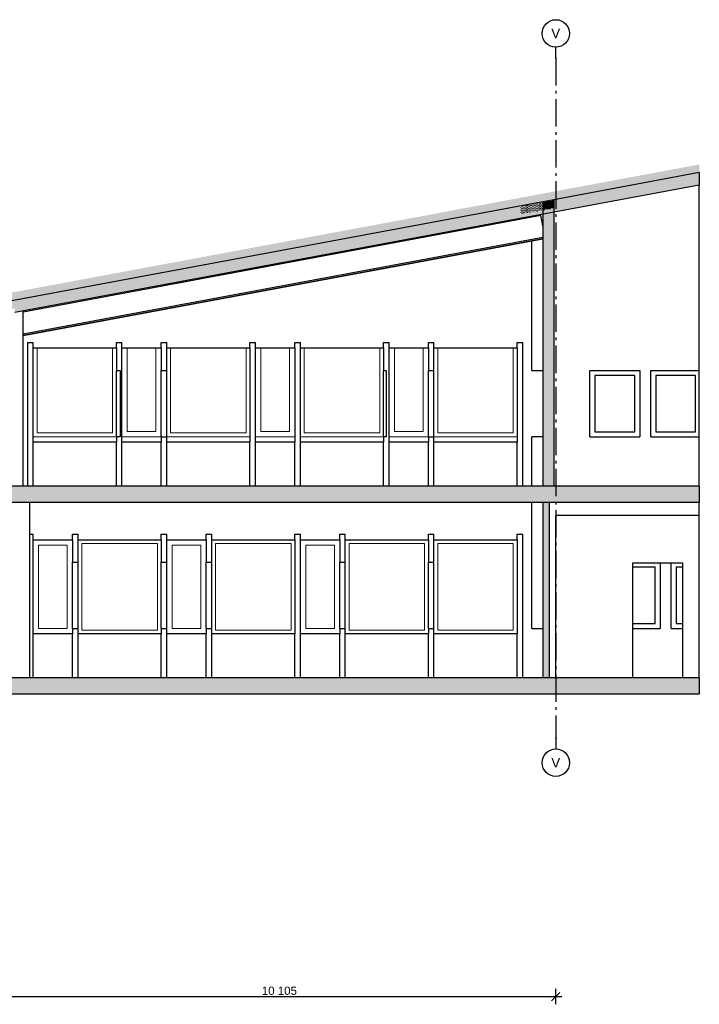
# Model space of a CAD drawing. Header units: millimetres. Extents: x -74465 to -41950, y -2141 to 15832.
# Tile 131 of 131: x -54362 to -41950, y -2141 to 15832. Entities that reach past the tile are written whole.
import ezdxf
from ezdxf.enums import TextEntityAlignment as Align

# ---------------------------------------------------------------- set-up
doc = ezdxf.new("R2010")
doc.units = ezdxf.units.MM
doc.header["$LTSCALE"] = 0.5
doc.header["$MEASUREMENT"] = 0
doc.linetypes.add('Akselinje', pattern=[1500, 1000, -200, 100, -200])
doc.linetypes.add('PLINE', pattern=[0])
for name, color, linetype in [('0(Nye konstruksjoner)', 7, 'Continuous'), ('222- Søyler', 7, 'Continuous'), ('222- Søyler (Nye konstruksjoner)', 7, 'Continuous'), ('23-- Yttervegger', 7, 'Continuous'), ('24-- Innervegger', 7, 'Continuous'), ('24-- Innervegger (Skravur)', 7, 'Continuous'), ('244- Vinduer_ dører_ foldevegger', 7, 'Continuous'), ('251- Frittbærende dekker', 7, 'Continuous'), ('251- Frittbærende dekker (Skravur)', 7, 'Continuous'), ('26-- Yttertak', 7, 'Continuous'), ('26-- Yttertak (Skravur)', 7, 'Continuous'), ('279- Annet fast inventar', 7, 'Continuous'), ('82-- Modullinjer', 7, 'Continuous'), ('842-M___1_50 Målsetting bygning', 7, 'Continuous')]:
    doc.layers.add(name, color=color, linetype=linetype)
doc.layers.add('234- Vinduer_ dører_ porter(Nye konstruksjoner)', color=7, linetype='Continuous', lineweight=0)
doc.styles.add('GENERATED_STYLE_1', font='arial.ttf')
doc.styles.add('GENERATED_STYLE_2', font='arial.ttf')
doc.dimstyles.new('GENERATED_STYLE__1', dxfattribs={"dimtxt": 150, "dimasz": 142.5, "dimexe": 0.18, "dimexo": 0.0625, "dimgap": 0, "dimtad": 1, "dimtih": 1, "dimtoh": 1, "dimdec": 0, "dimzin": 0, "dimdsep": 46, "dimtxsty": 'GENERATED_STYLE_2', "dimblk": 'ARROWHEAD_6', "dimblk1": 'ARROWHEAD_6', "dimblk2": 'ARROWHEAD_6', "dimcen": 0.09, "dimclrd": 256, "dimclre": 256, "dimclrt": 256, "dimadec": 1, "dimazin": 0, "dimtfac": 1, "dimtdec": 4, "dimtmove": 0, "dimatfit": 3, "dimfxl": 1, "dimtolj": 1, "dimtzin": 0, "dimarcsym": 0})
pattern_1 = [(0, (0, 0), (0, 43.30127), [0, -25]), (0, (12.5, 21.65), (0, 43.30127), [0, -25])]

# ---------------------------------------------------------------- blocks, each defined once
blk = doc.blocks.new('Standard grid marker[4]', base_point=(-44572, 15332))
at = {"layer": '82-- Modullinjer', "linetype": 'Akselinje'}
for p, q in [((-44572, 15132), (-44572, 15332)), ((-44572, 15132), (-44572, 2720)), ((-44572, 2720), (-44572, 2520))]:
    blk.add_line(p, q, dxfattribs=at)
at = {"layer": '82-- Modullinjer', "linetype": 'PLINE'}
for centre in [(-44572, 15582), (-44572, 2270)]:
    blk.add_circle(centre, 250, dxfattribs=at)
at = {"layer": '82-- Modullinjer', "linetype": 'Akselinje'}
for p in [(-44572, 15132), (-44572, 15132), (-44572, 2720), (-44572, 2720)]:
    blk.add_point(p, dxfattribs=at)
at = {"layer": '82-- Modullinjer', "style": 'GENERATED_STYLE_1'}
for tag, p in [('AC_MarkerText_1_0', (-44572, 15670)), ('AC_MarkerText_1_1', (-44572, 2358))]:
    blk.add_attdef(tag, text='', height=175, rotation=360, dxfattribs=at).set_placement(p, align=Align.TOP_CENTER)
blk = doc.blocks.new('*D31')
at = {"layer": '842-M___1_50 Målsetting bygning', "linetype": 'PLINE'}
for p, q in [((-54602, -1925), (-54752, -2075)), ((-54677, -2141), (-54677, -1859)), ((-44647, -2075), (-44497, -1925)), ((-44572, -2141), (-44572, -1859)), ((-54677, -2000), (-44572, -2000)), ((-44572, -2000), (-44459, -2000))]:
    blk.add_line(p, q, dxfattribs=at)
at = {"layer": '842-M___1_50 Målsetting bygning', "insert": (-49939, -1970), "char_height": 150, "attachment_point": 7, "style": 'GENERATED_STYLE_2'}
blk.add_mtext('\\A1;{\\pql;\\fArial|b0|i0|c0|p0;\\W1.000000;10\xa0105}', dxfattribs=at)
blk = doc.blocks.new('ARROWHEAD_6')
at = {"linetype": 'Continuous'}
for p, q in [((0, 0), (-1, 0)), ((-0.5, -0.5), (0.5, 0.5))]:
    blk.add_line(p, q, dxfattribs=at)

msp = doc.modelspace()

# ---------------------------------------------------------------- hatches: boundary and pattern name
at = {"layer": '24-- Innervegger (Skravur)', "linetype": 'Continuous'}
h = msp.add_hatch(dxfattribs=at)
h.set_pattern_fill('Prikker_tett', color=256, style=0, pattern_type=2)
h.set_pattern_definition(pattern_1)
h.paths.add_polyline_path([(-44809.6, 12357.3), (-44609.6, 12394.5), (-44609.6, 12544.5), (-44809.6, 12507.3)])
h = msp.add_hatch(dxfattribs=at)
h.set_pattern_fill('Prikker_tett', color=256, style=0, pattern_type=2)
h.set_pattern_definition(pattern_1)
h.paths.add_polyline_path([(-44809.6, 12281.4), (-44809.6, 7320), (-44609.6, 7320), (-44609.6, 12318.6)])
h = msp.add_hatch(dxfattribs=at)
h.set_pattern_fill('Prikker_tett', color=256, style=0, pattern_type=2)
h.set_pattern_definition(pattern_1)
h.paths.add_polyline_path([(-44809.6, 7020), (-44809.6, 3820), (-44689.6, 3820), (-44689.6, 7020)])
at = {"layer": '251- Frittbærende dekker (Skravur)', "linetype": 'Continuous'}
h = msp.add_hatch(dxfattribs=at)
h.set_pattern_fill('Prikker_tett', color=256, style=0, pattern_type=2)
h.set_pattern_definition(pattern_1)
h.paths.add_polyline_path([(-41949.9, 7320), (-54826.6, 7320), (-54826.6, 7020), (-41949.9, 7020)])
h = msp.add_hatch(dxfattribs=at)
h.set_pattern_fill('Prikker_tett', color=256, style=0, pattern_type=2)
h.set_pattern_definition(pattern_1)
h.paths.add_polyline_path([(-54826.6, 3820), (-54826.6, 3520), (-41949.9, 3520), (-41949.9, 3820)])
at = {"layer": '26-- Yttertak (Skravur)', "linetype": 'Continuous'}
h = msp.add_hatch(dxfattribs=at)
h.set_pattern_fill('Prikker_tett', color=256, style=0, pattern_type=2)
h.set_pattern_definition(pattern_1)
h.paths.add_polyline_path([(-41949.9, 13189.9), (-54944.4, 10769.4), (-54944.4, 10619.4), (-51775.7, 11209.6), (-41949.9, 13039.9)])
h = msp.add_hatch(dxfattribs=at)
h.set_pattern_fill('Prikker_tett', color=256, style=0, pattern_type=2)
h.set_pattern_definition(pattern_1)
h.paths.add_polyline_path([(-41949.9, 13039.9), (-44609.6, 12544.5), (-44609.6, 12394.5), (-41949.9, 12889.9)])
h = msp.add_hatch(dxfattribs=at)
h.set_pattern_fill('Prikker_tett', color=256, style=0, pattern_type=2)
h.set_pattern_definition(pattern_1)
h.paths.add_polyline_path([(-54451.2, 10485.3), (-41949.9, 12814), (-41949.9, 12889.9), (-54451.2, 10561.2)])
h = msp.add_hatch(dxfattribs=at)
h.set_pattern_fill('Prikker_tett', color=256, style=0, pattern_type=2)
h.set_pattern_definition(pattern_1)
h.paths.add_polyline_path([(-54934.6, 10471.2), (-54908.6, 10476), (-54908.6, 10545), (-54906.6, 10545), (-54906.6, 10476.4), (-54826.6, 10491.3), (-54826.6, 10561.2), (-54676.6, 10561.2), (-54676.6, 10519.3), (-45223, 12280.2), (-45223, 12430.2), (-54934.6, 10621.2)])
h = msp.add_hatch(dxfattribs=at)
h.set_pattern_fill('Prikker_tett', color=256, style=0, pattern_type=2)
h.set_pattern_definition(pattern_1)
h.paths.add_polyline_path([(-45223, 12280.2), (-44809.6, 12357.3), (-44809.6, 12507.3), (-45223, 12430.2)])

# ---------------------------------------------------------------- linework, layer by layer
at = {"linetype": 'PLINE'}
for p, q in [((-52595.7, 9430), (-52527.6, 9430)), ((-52527.6, 9430), (-52527.6, 8220)), ((-51775.7, 9430), (-51675.7, 9430)), ((-47715.7, 9430), (-47667.6, 9430)), ((-47667.6, 9430), (-47667.6, 8220)), ((-46895.7, 9430), (-46795.7, 9430)), ((-52527.6, 8220), (-52595.7, 8220)), ((-51775.7, 8220), (-51675.7, 8220)), ((-47667.6, 8220), (-47715.7, 8220)), ((-46895.7, 8220), (-46795.7, 8220)), ((-53395.7, 5930), (-53295.7, 5930)), ((-51775.7, 5930), (-51675.7, 5930)), ((-50955.7, 5930), (-50855.7, 5930)), ((-48515.7, 5930), (-48415.7, 5930)), ((-46895.7, 5930), (-46795.7, 5930)), ((-43165.6, 5920), (-42255.6, 5920)), ((-43165.6, 3820), (-43165.6, 5920)), ((-42255.6, 5920), (-42255.6, 3820)), ((-53395.7, 4720), (-53295.7, 4720)), ((-51775.7, 4720), (-51675.7, 4720)), ((-50955.7, 4720), (-50855.7, 4720)), ((-48515.7, 4720), (-48415.7, 4720)), ((-46895.7, 4720), (-46795.7, 4720))]:
    msp.add_line(p, q, dxfattribs=at)
at = {"layer": '0(Nye konstruksjoner)', "linetype": 'PLINE'}
for p, q in [((-54115.7, 9840), (-52595.7, 9840)), ((-54115.7, 8120), (-54115.7, 9840)), ((-52595.7, 9840), (-52595.7, 9430)), ((-52495.7, 9840), (-51775.7, 9840)), ((-52495.7, 8120), (-52495.7, 9840)), ((-51775.7, 9840), (-51775.7, 9430)), ((-51675.7, 9840), (-50155.7, 9840)), ((-51675.7, 9430), (-51675.7, 9840)), ((-50155.7, 9840), (-50155.7, 8120)), ((-50055.7, 8120), (-50055.7, 9840)), ((-50055.7, 9840), (-49335.7, 9840)), ((-49335.7, 9840), (-49335.7, 8120)), ((-49235.7, 9840), (-47715.7, 9840)), ((-49235.7, 8120), (-49235.7, 9840)), ((-47715.7, 9840), (-47715.7, 9430)), ((-47615.7, 9840), (-46895.7, 9840)), ((-47615.7, 8120), (-47615.7, 9840)), ((-46895.7, 9840), (-46895.7, 9430)), ((-46795.7, 9840), (-45275.7, 9840)), ((-46795.7, 9430), (-46795.7, 9840)), ((-45275.7, 9840), (-45275.7, 8120)), ((-52595.7, 8120), (-54115.7, 8120)), ((-52595.7, 8220), (-52595.7, 8120)), ((-51775.7, 8120), (-52495.7, 8120)), ((-51775.7, 8220), (-51775.7, 8120)), ((-51675.7, 8120), (-51675.7, 8220)), ((-50155.7, 8120), (-51675.7, 8120)), ((-49335.7, 8120), (-50055.7, 8120)), ((-47715.7, 8120), (-49235.7, 8120)), ((-47715.7, 8220), (-47715.7, 8120)), ((-46895.7, 8120), (-47615.7, 8120)), ((-46895.7, 8220), (-46895.7, 8120)), ((-46795.7, 8120), (-46795.7, 8220)), ((-45275.7, 8120), (-46795.7, 8120)), ((-54115.7, 6340), (-53395.7, 6340)), ((-54115.7, 4620), (-54115.7, 6340)), ((-53395.7, 6340), (-53395.7, 5930)), ((-53295.7, 6340), (-51775.7, 6340)), ((-53295.7, 5930), (-53295.7, 6340)), ((-51775.7, 6340), (-51775.7, 5930)), ((-51675.7, 6340), (-50955.7, 6340)), ((-51675.7, 5930), (-51675.7, 6340)), ((-50955.7, 6340), (-50955.7, 5930)), ((-50855.7, 6340), (-49335.7, 6340)), ((-50855.7, 5930), (-50855.7, 6340)), ((-49335.7, 6340), (-49335.7, 4620)), ((-49235.7, 6340), (-48515.7, 6340)), ((-49235.7, 4620), (-49235.7, 6340)), ((-48515.7, 6340), (-48515.7, 5930)), ((-48415.7, 6340), (-46895.7, 6340)), ((-48415.7, 5930), (-48415.7, 6340)), ((-46895.7, 6340), (-46895.7, 5930)), ((-46795.7, 6340), (-45275.7, 6340)), ((-46795.7, 5930), (-46795.7, 6340)), ((-45275.7, 6340), (-45275.7, 4620)), ((-53395.7, 4720), (-53395.7, 4620)), ((-53295.7, 4620), (-53295.7, 4720)), ((-51775.7, 4720), (-51775.7, 4620)), ((-51675.7, 4620), (-51675.7, 4720)), ((-50955.7, 4720), (-50955.7, 4620)), ((-50855.7, 4620), (-50855.7, 4720)), ((-48515.7, 4720), (-48515.7, 4620)), ((-48415.7, 4620), (-48415.7, 4720)), ((-46895.7, 4720), (-46895.7, 4620)), ((-46795.7, 4620), (-46795.7, 4720)), ((-53395.7, 4620), (-54115.7, 4620)), ((-51775.7, 4620), (-53295.7, 4620)), ((-50955.7, 4620), (-51675.7, 4620)), ((-49335.7, 4620), (-50855.7, 4620)), ((-48515.7, 4620), (-49235.7, 4620)), ((-46895.7, 4620), (-48415.7, 4620)), ((-45275.7, 4620), (-46795.7, 4620))]:
    msp.add_line(p, q, dxfattribs=at)
at = {"layer": '222- Søyler', "linetype": 'PLINE'}
for p, q in [((-54297.3, 7320), (-54297.3, 10514)), ((-54177.3, 3820), (-54177.3, 7020))]:
    msp.add_line(p, q, dxfattribs=at)
at = {"layer": '222- Søyler (Nye konstruksjoner)', "linetype": 'PLINE'}
for p, q in [((-54215.7, 9940), (-54115.7, 9940)), ((-54215.7, 7320), (-54215.7, 9940)), ((-54115.7, 9840), (-54115.7, 9940)), ((-52595.7, 9940), (-52495.7, 9940)), ((-52595.7, 9840), (-52595.7, 9940)), ((-52495.7, 9840), (-52495.7, 9940)), ((-51775.7, 9940), (-51675.7, 9940)), ((-51775.7, 9840), (-51775.7, 9940)), ((-51675.7, 9840), (-51675.7, 9940)), ((-50155.7, 9940), (-50055.7, 9940)), ((-50155.7, 9840), (-50155.7, 9940)), ((-50055.7, 9840), (-50055.7, 9940)), ((-49335.7, 9940), (-49235.7, 9940)), ((-49335.7, 9840), (-49335.7, 9940)), ((-49235.7, 9840), (-49235.7, 9940)), ((-47715.7, 9940), (-47615.7, 9940)), ((-47715.7, 9840), (-47715.7, 9940)), ((-47615.7, 9840), (-47615.7, 9940)), ((-46895.7, 9940), (-46795.7, 9940)), ((-46895.7, 9840), (-46895.7, 9940)), ((-46795.7, 9840), (-46795.7, 9940)), ((-45275.7, 9940), (-45175.7, 9940)), ((-45275.7, 9840), (-45275.7, 9940)), ((-45175.7, 7320), (-45175.7, 9940)), ((-52595.7, 8220), (-52595.7, 9430)), ((-51775.7, 8220), (-51775.7, 9430)), ((-51675.7, 8220), (-51675.7, 9430)), ((-47715.7, 8220), (-47715.7, 9430)), ((-46895.7, 8220), (-46895.7, 9430)), ((-46795.7, 8220), (-46795.7, 9430)), ((-54115.7, 7320), (-54115.7, 8120)), ((-52595.7, 7320), (-52595.7, 8120)), ((-52495.7, 7320), (-52495.7, 8120)), ((-51775.7, 7320), (-51775.7, 8120)), ((-51675.7, 7320), (-51675.7, 8120)), ((-50155.7, 7320), (-50155.7, 8120)), ((-50055.7, 7320), (-50055.7, 8120)), ((-49335.7, 7320), (-49335.7, 8120)), ((-49235.7, 7320), (-49235.7, 8120)), ((-47715.7, 7320), (-47715.7, 8120)), ((-47615.7, 7320), (-47615.7, 8120)), ((-46895.7, 7320), (-46895.7, 8120)), ((-46795.7, 7320), (-46795.7, 8120)), ((-45275.7, 7320), (-45275.7, 8120)), ((-54177.3, 6440), (-54115.7, 6440)), ((-54115.7, 6340), (-54115.7, 6440)), ((-53395.7, 6440), (-53295.7, 6440)), ((-53395.7, 6340), (-53395.7, 6440)), ((-53295.7, 6340), (-53295.7, 6440)), ((-51775.7, 6440), (-51675.7, 6440)), ((-51775.7, 6340), (-51775.7, 6440)), ((-51675.7, 6340), (-51675.7, 6440)), ((-50955.7, 6440), (-50855.7, 6440)), ((-50955.7, 6340), (-50955.7, 6440)), ((-50855.7, 6340), (-50855.7, 6440)), ((-49335.7, 6440), (-49235.7, 6440)), ((-49335.7, 6340), (-49335.7, 6440)), ((-49235.7, 6340), (-49235.7, 6440)), ((-48515.7, 6440), (-48415.7, 6440)), ((-48515.7, 6340), (-48515.7, 6440)), ((-48415.7, 6340), (-48415.7, 6440)), ((-46895.7, 6440), (-46795.7, 6440)), ((-46895.7, 6340), (-46895.7, 6440)), ((-46795.7, 6340), (-46795.7, 6440)), ((-45275.7, 6440), (-45175.7, 6440)), ((-45275.7, 6340), (-45275.7, 6440)), ((-45175.7, 3820), (-45175.7, 6440)), ((-53395.7, 4720), (-53395.7, 5930)), ((-53295.7, 4720), (-53295.7, 5930)), ((-51775.7, 4720), (-51775.7, 5930)), ((-51675.7, 4720), (-51675.7, 5930)), ((-50955.7, 4720), (-50955.7, 5930)), ((-50855.7, 4720), (-50855.7, 5930)), ((-48515.7, 4720), (-48515.7, 5930)), ((-48415.7, 4720), (-48415.7, 5930)), ((-46895.7, 4720), (-46895.7, 5930)), ((-46795.7, 4720), (-46795.7, 5930)), ((-54115.7, 3820), (-54115.7, 4620)), ((-53395.7, 3820), (-53395.7, 4620)), ((-53295.7, 3820), (-53295.7, 4620)), ((-51775.7, 3820), (-51775.7, 4620)), ((-51675.7, 3820), (-51675.7, 4620)), ((-50955.7, 3820), (-50955.7, 4620)), ((-50855.7, 3820), (-50855.7, 4620)), ((-49335.7, 3820), (-49335.7, 4620)), ((-49235.7, 3820), (-49235.7, 4620)), ((-48515.7, 3820), (-48515.7, 4620)), ((-48415.7, 3820), (-48415.7, 4620)), ((-46895.7, 3820), (-46895.7, 4620)), ((-46795.7, 3820), (-46795.7, 4620)), ((-45275.7, 3820), (-45275.7, 4620))]:
    msp.add_line(p, q, dxfattribs=at)
at = {"layer": '23-- Yttervegger', "linetype": 'PLINE'}
for p, q in [((-41949.9, 9430), (-41949.9, 12814)), ((-45009.6, 9430), (-45009.6, 11795.1)), ((-51775.7, 9840), (-51775.7, 9840)), ((-45009.6, 9430), (-44809.6, 9430)), ((-43947.9, 9430), (-43037.9, 9430)), ((-42837.9, 9430), (-41949.9, 9430)), ((-51775.7, 8120), (-51775.7, 8120)), ((-44809.6, 8220), (-45009.6, 8220)), ((-45009.6, 7320), (-45009.6, 8220)), ((-43947.9, 8220), (-43037.9, 8220)), ((-42837.9, 8220), (-41949.9, 8220)), ((-41949.9, 7320), (-41949.9, 8220)), ((-45009.6, 4720), (-45009.6, 7020)), ((-41949.9, 6784.7), (-41949.9, 7020)), ((-45009.6, 4720), (-44809.6, 4720)), ((-43165.6, 4720), (-42664.6, 4720)), ((-42464.6, 4720), (-42255.6, 4720))]:
    msp.add_line(p, q, dxfattribs=at)
at = {"layer": '234- Vinduer_ dører_ porter(Nye konstruksjoner)', "linetype": 'PLINE'}
for p, q in [((-54044.7, 8291), (-54044.7, 9840)), ((-52666.7, 9840), (-52666.7, 8291)), ((-52398.7, 8317), (-52398.7, 9840)), ((-51872.7, 9840), (-51872.7, 8317)), ((-51604.7, 8291), (-51604.7, 9840)), ((-50226.7, 9840), (-50226.7, 8291)), ((-49958.7, 8317), (-49958.7, 9840)), ((-49432.7, 9840), (-49432.7, 8317)), ((-49164.7, 8291), (-49164.7, 9840)), ((-47786.7, 9840), (-47786.7, 8291)), ((-47518.7, 8317), (-47518.7, 9840)), ((-46992.7, 9840), (-46992.7, 8317)), ((-46724.7, 8291), (-46724.7, 9840)), ((-45346.7, 9840), (-45346.7, 8291)), ((-52666.7, 8291), (-54044.7, 8291)), ((-51872.7, 8317), (-52398.7, 8317)), ((-50226.7, 8291), (-51604.7, 8291)), ((-49432.7, 8317), (-49958.7, 8317)), ((-47786.7, 8291), (-49164.7, 8291)), ((-46992.7, 8317), (-47518.7, 8317)), ((-45346.7, 8291), (-46724.7, 8291)), ((-54115.7, 8220), (-52595.7, 8220)), ((-52495.7, 8220), (-51775.7, 8220)), ((-51675.7, 8220), (-50155.7, 8220)), ((-50055.7, 8220), (-49335.7, 8220)), ((-49235.7, 8220), (-47715.7, 8220)), ((-47615.7, 8220), (-46895.7, 8220)), ((-46795.7, 8220), (-45275.7, 8220)), ((-54018.7, 4717), (-54018.7, 6243)), ((-54018.7, 6243), (-53492.7, 6243)), ((-53492.7, 6243), (-53492.7, 4717)), ((-53224.7, 4691), (-53224.7, 6269)), ((-53224.7, 6269), (-51846.7, 6269)), ((-51846.7, 6269), (-51846.7, 4691)), ((-51578.7, 4717), (-51578.7, 6243)), ((-51578.7, 6243), (-51052.7, 6243)), ((-51052.7, 6243), (-51052.7, 4717)), ((-50784.7, 4691), (-50784.7, 6269)), ((-50784.7, 6269), (-49406.7, 6269)), ((-49406.7, 6269), (-49406.7, 4691)), ((-49138.7, 4717), (-49138.7, 6243)), ((-49138.7, 6243), (-48612.7, 6243)), ((-48612.7, 6243), (-48612.7, 4717)), ((-48344.7, 4691), (-48344.7, 6269)), ((-48344.7, 6269), (-46966.7, 6269)), ((-46966.7, 6269), (-46966.7, 4691)), ((-46724.7, 4691), (-46724.7, 6269)), ((-46724.7, 6269), (-45346.7, 6269)), ((-45346.7, 6269), (-45346.7, 4691)), ((-53492.7, 4717), (-54018.7, 4717)), ((-51846.7, 4691), (-53224.7, 4691)), ((-51052.7, 4717), (-51578.7, 4717)), ((-49406.7, 4691), (-50784.7, 4691)), ((-48612.7, 4717), (-49138.7, 4717)), ((-46966.7, 4691), (-48344.7, 4691)), ((-45346.7, 4691), (-46724.7, 4691))]:
    msp.add_line(p, q, dxfattribs=at)
at = {"layer": '24-- Innervegger', "linetype": 'PLINE'}
for p, q in [((-44809.6, 12507.3), (-44809.6, 7320)), ((-44609.6, 12544.5), (-44609.6, 7320)), ((-44809.6, 7020), (-44809.6, 3820)), ((-44689.6, 7020), (-44689.6, 3820)), ((-44571.3, 3820), (-44571.3, 6784.7)), ((-41949.9, 6784.7), (-44571.3, 6784.7)), ((-41949.9, 3820), (-41949.9, 6784.7))]:
    msp.add_line(p, q, dxfattribs=at)
at = {"layer": '244- Vinduer_ dører_ foldevegger', "linetype": 'PLINE'}
for p, q in [((-43947.9, 8220), (-43947.9, 9430)), ((-43037.9, 9430), (-43037.9, 8220)), ((-42837.9, 8220), (-42837.9, 9430)), ((-41949.9, 9408), (-41949.9, 9430)), ((-41949.9, 8242), (-41949.9, 9408)), ((-43855.9, 9338), (-43855.9, 8312)), ((-43129.9, 9338), (-43855.9, 9338)), ((-43129.9, 8312), (-43129.9, 9338)), ((-42745.9, 9338), (-42745.9, 8312)), ((-42019.9, 9338), (-42745.9, 9338)), ((-42019.9, 8312), (-42019.9, 9338)), ((-43855.9, 8312), (-43129.9, 8312)), ((-42745.9, 8312), (-42019.9, 8312)), ((-41949.9, 8220), (-41949.9, 8242)), ((-42756.6, 5838), (-43165.6, 5838)), ((-42756.6, 4812), (-42756.6, 5838)), ((-42664.6, 5920), (-42664.6, 4720)), ((-42464.6, 4720), (-42464.6, 5920)), ((-42372.6, 5838), (-42372.6, 4812)), ((-42255.6, 5838), (-42372.6, 5838)), ((-43165.6, 4812), (-42756.6, 4812)), ((-42372.6, 4812), (-42255.6, 4812))]:
    msp.add_line(p, q, dxfattribs=at)
at = {"layer": '251- Frittbærende dekker', "linetype": 'PLINE'}
for p, q in [((-44809.6, 7320), (-54676.6, 7320)), ((-44609.6, 7320), (-44809.6, 7320)), ((-41949.9, 7320), (-44609.6, 7320)), ((-41949.9, 7320), (-41949.9, 7020)), ((-44809.6, 7020), (-54676.6, 7020)), ((-44689.6, 7020), (-44809.6, 7020)), ((-41949.9, 7020), (-44689.6, 7020)), ((-44809.6, 3820), (-54676.6, 3820)), ((-44689.6, 3820), (-44809.6, 3820)), ((-41949.9, 3820), (-44689.6, 3820)), ((-41949.9, 3820), (-41949.9, 3520)), ((-41949.9, 3520), (-54826.6, 3520))]:
    msp.add_line(p, q, dxfattribs=at)
at = {"layer": '26-- Yttertak', "linetype": 'PLINE'}
for p, q in [((-41949.9, 13039.9), (-44609.6, 12544.5)), ((-41949.9, 13039.9), (-41949.9, 12889.9)), ((-41949.9, 12814), (-54451.2, 10485.3)), ((-41949.9, 12889.9), (-41949.9, 12814)), ((-44809.6, 12507.3), (-54944.4, 10619.4)), ((-44609.6, 12544.5), (-44809.6, 12507.3))]:
    msp.add_line(p, q, dxfattribs=at)
at = {"layer": '279- Annet fast inventar', "linetype": 'PLINE'}
for p, q in [((-54297.3, 10501.9), (-44846, 12262.4)), ((-44846, 12262.4), (-44848.2, 12274.2)), ((-44845.4, 12258.9), (-44846, 12262.4)), ((-44843.5, 12249.1), (-44845.4, 12258.9)), ((-44841.1, 12235.9), (-44843.5, 12249.1)), ((-44809.6, 12066.8), (-44841.1, 12235.9)), ((-54297.3, 10097), (-44809.6, 11864.4)), ((-54297.3, 10070.6), (-44809.6, 11837.9)), ((-54297.3, 10065), (-44809.6, 11832.3))]:
    msp.add_line(p, q, dxfattribs=at)

# ---------------------------------------------------------------- block references
at = {"layer": '82-- Modullinjer', "linetype": 'PLINE'}
ref = msp.add_blockref('Standard grid marker[4]', (-44571.9, 15332.1), dxfattribs=at)
ref.add_attrib('AC_MarkerText_1', 'V', dxfattribs={"color": 7, "height": 175, "rotation": 360, "style": 'GENERATED_STYLE_1'}).set_placement((-44571.9, 15669.6), align=Align.TOP_CENTER)
ref.add_attrib('AC_MarkerText_1_1', 'V', dxfattribs={"color": 7, "height": 175, "rotation": 360, "style": 'GENERATED_STYLE_1'}).set_placement((-44571.9, 2357.5), align=Align.TOP_CENTER)

# ---------------------------------------------------------------- dimensions: what is measured, and where the dimension line sits
at = {"layer": '842-M___1_50 Målsetting bygning', "linetype": 'Continuous'}
dim = msp.add_linear_dim(base=(-44571.9, -2000), p1=(-54676.6, -2000), p2=(-44571.9, -2000), dimstyle='GENERATED_STYLE__1', dxfattribs=at)
dim.commit()
dim.dimension.update_dxf_attribs({"geometry": '*D31', "text_midpoint": (-49624.5, -1895), "dimtype": 160})

doc.saveas('drawing.dxf')
